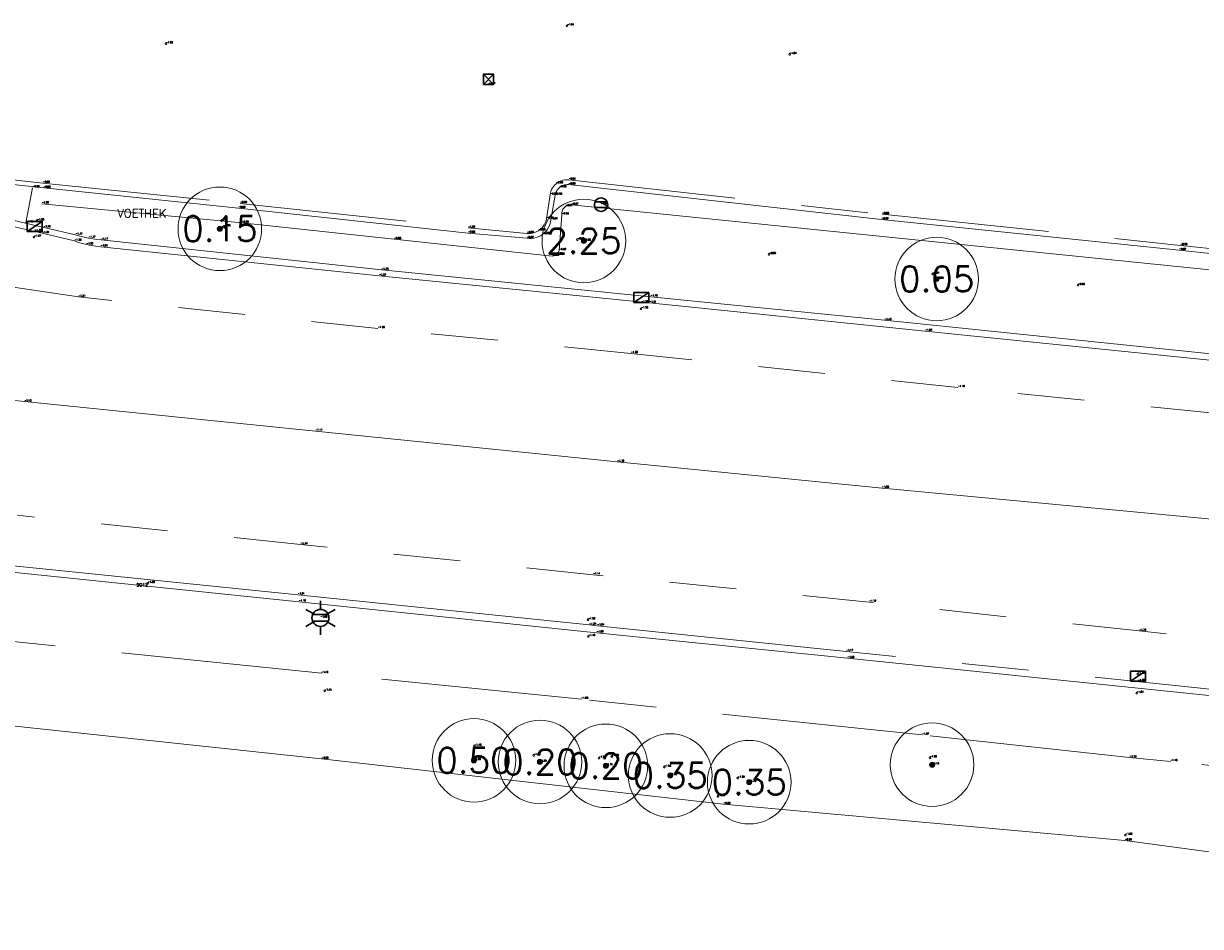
# Model space of a CAD drawing. Header units: metres. Extents: x 110598 to 111426, y 426464 to 427070.
# Tile 31 of 47: x 111034 to 111069, y 426798 to 426825. Entities that reach past the tile are written whole.
import ezdxf
from ezdxf.enums import TextEntityAlignment as Align

# ---------------------------------------------------------------- set-up
doc = ezdxf.new("R2010")
doc.units = ezdxf.units.M
doc.header["$MEASUREMENT"] = 0
for name, pattern in [('AM-AS', [16, 10, -2, 2, -2]), ('VH-OPSLUITBAND_60X200', [12, 6, -2, 2, -2]), ('VH-TROTTOIRBAND_130-150', [15, 5, -2, 2, -2, 2, -2]), ('VH-TROTTOIRBAND_180-200', [20, 10, -2, 2, -2, 2, -2]), ('XX-HIDDEN', [4, 2, -2])]:
    doc.linetypes.add(name, pattern=pattern)
for name, color, linetype, lineweight in [('B-GV-GR-BOOM-S', 90, 'Continuous', 13), ('B-GV-GR-BOOM_DIAMETER-T', 96, 'Continuous', 0), ('B-OI-RI-GWA_KOLK-S', 30, 'Continuous', 30), ('B-WA-WH-WATER_GRENS-G', 142, 'Continuous', 0), ('B-WE-AM-AS-G', 10, 'AM-AS', 13), ('B-WE-IE-MEUBILAIR_WEGMEUBILAIR-S', 4, 'Continuous', 30), ('B-WE-IE-TERREINAFSCHEIDING_KUNSTMATIG_HEKWERK-G', 22, 'IE-TERREINAFSCHEIDING-KUNSTMATIG', 13), ('B-WE-VH-KANTOPSLUITING_ACHTERKANTBAND-G', 50, 'Continuous', 13), ('B-WE-VH-KANTOPSLUITING_OPSLUITBAND_60X200-G', 150, 'VH-OPSLUITBAND_60X200', 13), ('B-WE-VH-KANTOPSLUITING_TROTTOIRBAND_130 150-G', 210, 'VH-TROTTOIRBAND_130-150', 13), ('B-WE-VH-KANTOPSLUITING_TROTTOIRBAND_180 200-G', 200, 'VH-TROTTOIRBAND_180-200', 13), ('B-WE-VH-MATERIAALGRENS-G', 52, 'XX-HIDDEN', 13), ('DTM-Grondslag', 135, 'Continuous', 0), ('DTM-Meetpunt', 40, 'Continuous', 0), ('mp', 7, 'Continuous', 0), ('X-XX-AL-HOOGTELABEL-S', 2, 'Continuous', 0), ('X-XX-AL-TEXT-T', 2, 'Continuous', 0)]:
    doc.layers.add(name, color=color, linetype=linetype, lineweight=lineweight)
doc.styles.add('LBD', font='txt.shx')
doc.styles.add('NLCS-ISO', font='arial.ttf')
doc.styles.add('null', font='NLCS.shx')
doc.styles.get("Standard").update_dxf_attribs({"font": 'txt.shx'})
doc.linetypes.add('IE-TERREINAFSCHEIDING-KUNSTMATIG', pattern='A,4,["R",null,S=0.7500000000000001,R=90,X=0,Y=0],4,-2', length=10)

# ---------------------------------------------------------------- blocks, each defined once
blk = doc.blocks.new('MP')
at = {"layer": 'mp', "color": 0, "linetype": 'ByBlock', "lineweight": -2, "elevation": -0.036, "flags": 128}
blk.add_lwpolyline([(-0.005000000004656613, -0.008660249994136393), (-0.01000000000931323, 0), (-0.005000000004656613, 0.008660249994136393), (0.005000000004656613, 0.008660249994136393), (0.01000000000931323, 0), (0.005000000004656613, -0.008660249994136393), (-0.005000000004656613, -0.008660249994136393)], close=True, dxfattribs=at)
blk = doc.blocks.new('B-SRI-KOLK_TROTTOIR-SO')
at = {"color": 0}
blk.add_line((-1.124999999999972, 0), (1.124999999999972, 1.499999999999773), dxfattribs=at)
blk.add_3dface([(-1.124999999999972, 0), (1.124999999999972, 0), (1.124999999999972, 1.499999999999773), (-1.124999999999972, 1.499999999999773)], dxfattribs=at)
blk = doc.blocks.new('SGR-BOOM_01')
at = {"ltscale": 0.1}
h = blk.add_hatch(color=0, dxfattribs=at)
edge = h.paths.add_edge_path()
edge.add_arc((7.366995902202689e-12, -5.115907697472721e-12), 0.15, 0, 360)
at = {"color": 0}
for centre, radius in [((0, 0), 2.5), ((7.366995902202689e-12, -5.115907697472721e-12), 0.04499999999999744)]:
    blk.add_circle(centre, radius, dxfattribs=at)
at = {"color": 0, "ltscale": 0.1}
blk.add_circle((7.366995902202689e-12, -5.115907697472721e-12), 0.15, dxfattribs=at)
blk = doc.blocks.new('B-SIE-WEG_LICHTMAST-SO')
at = {"color": 0, "ltscale": 0.1}
for p, q in [((8.349587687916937e-10, 1.265625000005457), (1.669846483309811e-09, 2.53125000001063)), ((-1.096064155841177, 0.6328125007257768), (-2.192125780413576, 1.265625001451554)), ((1.096064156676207, 0.6328124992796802), (2.192125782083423, 1.26562499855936)), ((-1.096064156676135, -0.6328124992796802), (-2.192125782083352, -1.26562499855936)), ((-8.349587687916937e-10, -1.265625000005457), (-1.669775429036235e-09, -2.53125000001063)), ((1.096064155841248, -0.6328125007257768), (2.192125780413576, -1.265625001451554))]:
    blk.add_line(p, q, dxfattribs=at)
at = {"color": 0, "flags": 128}
for points in [[(-1.162672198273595, 0.4999999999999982), (1.162672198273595, 0.4999999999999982)], [(-1.162672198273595, -0.4999999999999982), (1.162672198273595, -0.4999999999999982)]]:
    blk.add_lwpolyline(points, dxfattribs=at)
at = {"color": 0, "ltscale": 0.1}
blk.add_circle((0, 0), 1.265625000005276, dxfattribs=at)
at = {"color": 0, "style": 'NLCS-ISO'}
blk.add_attdef('TYPE', text='', height=1.8, dxfattribs=at).set_placement((1.669846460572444e-09, 2.53125000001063), align=Align.BOTTOM_CENTER)
blk = doc.blocks.new('B-SRI-KOLK_STRAAT_300X300-SO')
at = {"color": 0}
for p, q in [((-0.7500000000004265, 2.842170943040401e-13), (0.7499999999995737, 1.500000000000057)), ((0.7499999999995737, 2.842170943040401e-13), (-0.7500000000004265, 1.500000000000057))]:
    blk.add_line(p, q, dxfattribs=at)
blk.add_3dface([(-0.7500000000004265, 2.842170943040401e-13), (0.7499999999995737, 2.842170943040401e-13), (0.7499999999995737, 1.500000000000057), (-0.7500000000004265, 1.500000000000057)], dxfattribs=at)
blk = doc.blocks.new('SIE-WEG_VERKEERSBORD_ROND-SO')
at = {"color": 0}
for p, q in [((-0.9165151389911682, 0.3999999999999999), (0.9165151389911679, 0.3999999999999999)), ((-0.9165151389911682, -0.3999999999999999), (0.9165151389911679, -0.3999999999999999))]:
    blk.add_line(p, q, dxfattribs=at)
blk.add_circle((0, 0), 1, dxfattribs=at)

msp = doc.modelspace()

# ---------------------------------------------------------------- linework, layer by layer
at = {"layer": 'B-WA-WH-WATER_GRENS-G'}
msp.add_polyline3d([(111085.58, 426798.199, -2.096), (111083.155, 426798.936, -2.098), (111074.405, 426799.708, -2.091000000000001), (111066.482, 426800.768, -2.084), (111054.48, 426801.857, -2.091000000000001), (111042.459, 426803.213, -2.086), (111033.015, 426804.221, -2.098), (111023.772, 426805.2040000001, -2.112), (111011.319, 426806.482, -2.1), (111000.625, 426807.444, -2.104)], dxfattribs=at)
at = {"layer": 'B-WE-AM-AS-G'}
msp.add_polyline3d([(111070.905, 426810.059, -1.031), (111069.188, 426810.375, -1.064), (111059.221, 426811.317, -1.075), (111051.301, 426812.096, -1.095), (111042.274, 426813.021, -1.106), (111033.57, 426813.903, -1.129), (111024.009, 426814.877, -1.177), (111017.448, 426815.622, -1.198), (111009.384, 426816.4810000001, -1.149), (111002.537, 426817.143, -1.128), (110992.343, 426818.174, -1.15), (110982.679, 426819.212, -1.145), (110977.262, 426819.833, -1.158), (110975.8858925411, 426819.9363849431, -1.167), (110974.5080573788, 426820.0133943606, -1.176), (110973.129, 426820.064, -1.185), (110972.0691167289, 426820.0849306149, -1.182666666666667), (110971.0090402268, 426820.0902643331, -1.180333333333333), (110969.949, 426820.08, -1.178)], dxfattribs=at)
at = {"layer": 'B-WE-IE-TERREINAFSCHEIDING_KUNSTMATIG_HEKWERK-G'}
msp.add_polyline3d([(111034.092, 426819.823, -1.075), (111040.073, 426819.249, -0.9620000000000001), (111044.628, 426818.761, -0.9830000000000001), (111049.35, 426818.256, -0.9480000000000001), (111049.3892863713, 426818.2657966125, -0.9423333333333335), (111049.4268566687, 426818.2808918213, -0.9366666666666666), (111049.462, 426818.301, -0.931), (111049.5045460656, 426818.335528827, -0.9276666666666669), (111049.5399550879, 426818.3773451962, -0.9243333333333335), (111049.567, 426818.425, -0.921), (111049.645, 426819.493, -0.901), (111049.6439079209, 426819.5496279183, -0.9018), (111049.6550577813, 426819.6051580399, -0.9026000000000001), (111049.6779245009, 426819.6569752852, -0.9034000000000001), (111049.7114312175, 426819.7026394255, -0.9042), (111049.754, 426819.74, -0.905), (111049.7858394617, 426819.7591037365, -0.8976000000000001), (111049.8200676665, 426819.7734958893, -0.8902), (111049.855991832, 426819.7828851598, -0.8828), (111049.8928848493, 426819.7870815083, -0.8754000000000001), (111049.93, 426819.786, -0.868), (111070.793, 426817.67, -0.862), (111090.017, 426815.543, -0.9640000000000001)], dxfattribs=at)
at = {"layer": 'B-WE-VH-KANTOPSLUITING_ACHTERKANTBAND-G'}
for points in [[(111031.651, 426820.572, -0.898), (111034.146, 426820.296, -0.881), (111039.97, 426819.69, -0.896), (111046.84, 426818.945, -0.88), (111048.597, 426818.789, -0.868), (111048.6668566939, 426818.7826908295, -0.8694285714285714), (111048.7369825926, 426818.7841474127, -0.870857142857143), (111048.8065170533, 426818.7933518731, -0.8722857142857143), (111048.8746066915, 426818.810191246, -0.8737142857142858), (111048.9404158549, 426818.8344588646, -0.8751428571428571), (111049.0031368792, 426818.8658568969, -0.8765714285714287), (111049.062, 426818.904, -0.878), (111049.119808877, 426818.951671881, -0.881857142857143), (111049.1715809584, 426819.0058394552, -0.8857142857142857), (111049.2165911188, 426819.0657440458, -0.8895714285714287), (111049.2542089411, 426819.1305466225, -0.8934285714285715), (111049.2839075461, 426819.1993395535, -0.8972857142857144), (111049.3052709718, 426819.2711593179, -0.9011428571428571), (111049.318, 426819.345, -0.905), (111049.446, 426820.082, -0.897), (111049.4535550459, 426820.1189870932, -0.8967142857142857), (111049.4648502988, 426820.1550084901, -0.8964285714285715), (111049.4797674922, 426820.18968703, -0.8961428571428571), (111049.4981504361, 426820.2226596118, -0.895857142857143), (111049.5198066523, 426820.2535809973, -0.8955714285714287), (111049.54450939, 426820.2821274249, -0.8952857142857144), (111049.572, 426820.308, -0.895), (111049.6056095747, 426820.3333805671, -0.8945714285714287), (111049.6418928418, 426820.3547651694, -0.8941428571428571), (111049.6803769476, 426820.3718751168, -0.8937142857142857), (111049.720560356, 426820.3844874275, -0.8932857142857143), (111049.7619193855, 426820.3924377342, -0.892857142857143), (111049.8039150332, 426820.3956224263, -0.8924285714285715), (111049.846, 426820.394, -0.892), (111059.206, 426819.3510000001, -0.891), (111068.111, 426818.433, -0.869), (111077.887, 426817.391, -0.8540000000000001)], [(111069.73, 426815.263, -1.144), (111059.294, 426816.336, -1.129), (111052.301, 426817.0410000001, -1.179), (111044.255, 426817.843, -1.162), (111035.864, 426818.741, -1.168), (111035.738763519, 426818.7548944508, -1.167666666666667), (111035.6140518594, 426818.7729009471, -1.167333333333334), (111035.49, 426818.795, -1.167), (111035.3595666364, 426818.822822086, -1.168), (111035.2301810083, 426818.8551684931, -1.169), (111035.102, 426818.892, -1.17), (111034.146, 426819.109, -1.19), (111029.802, 426820.144, -1.102)], [(111093.461, 426802.584, -0.9410000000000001), (111088.501, 426803.095, -0.9660000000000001), (111083.516, 426803.611, -0.991), (111075.564, 426804.432, -1.01), (111058.188, 426806.2260000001, -1.052), (111050.684, 426806.988, -1.084), (111041.78, 426807.913, -1.096), (111032.804, 426808.844, -1.131)]]:
    msp.add_polyline3d(points, dxfattribs=at)
at = {"layer": 'B-WE-VH-KANTOPSLUITING_OPSLUITBAND_60X200-G'}
msp.add_polyline3d([(111108.693, 426798.298, -0.862), (111099.096, 426799.311, -0.9550000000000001), (111096.539, 426799.833, -0.9650000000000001), (111093.191, 426800.546, -0.9840000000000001), (111088.147, 426801.072, -1.013), (111083.123, 426801.584, -1.015), (111074.754, 426802.445, -1.044), (111067.848, 426803.135, -1.102), (111066.624, 426803.254, -1.127), (111060.42, 426803.928, -1.073), (111050.227, 426805, -1.078), (111042.451, 426805.774, -1.116), (111032.848, 426806.7640000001, -1.119), (111026.059, 426807.4760000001, -1.088)], dxfattribs=at)
at = {"layer": 'B-WE-VH-KANTOPSLUITING_TROTTOIRBAND_130 150-G'}
msp.add_polyline3d([(111031.656, 426820.717, -0.9870000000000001), (111034.124, 426820.44, -0.9850000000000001), (111040.02, 426819.833, -0.9900000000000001), (111046.842, 426819.1, -0.997), (111048.6, 426818.936, -0.9820000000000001), (111048.6511159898, 426818.9329744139, -0.9814285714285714), (111048.7022881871, 426818.9348196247, -0.980857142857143), (111048.7530535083, 426818.9415189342, -0.9802857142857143), (111048.8029525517, 426818.9530117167, -0.9797142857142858), (111048.851533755, 426818.9691939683, -0.9791428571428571), (111048.8983574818, 426818.9899192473, -0.9785714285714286), (111048.943, 426819.015, -0.9780000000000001), (111048.9944934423, 426819.0516198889, -0.979857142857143), (111049.0413407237, 426819.0940218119, -0.9817142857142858), (111049.0828962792, 426819.1416214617, -0.9835714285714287), (111049.1185874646, 426819.1937629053, -0.9854285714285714), (111049.1479224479, 426819.2497276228, -0.9872857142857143), (111049.1704969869, 426819.3087444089, -0.9891428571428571), (111049.186, 426819.37, -0.991), (111049.296, 426820.088, -0.9890000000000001), (111049.3043364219, 426820.1427827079, -0.9884285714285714), (111049.3186850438, 426820.1963061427, -0.987857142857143), (111049.3388695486, 426820.2479126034, -0.9872857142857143), (111049.3646419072, 426820.2969679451, -0.9867142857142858), (111049.3956854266, 426820.3428693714, -0.9861428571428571), (111049.4316186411, 426820.3850528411, -0.9855714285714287), (111049.472, 426820.423, -0.9850000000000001), (111049.518450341, 426820.4576482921, -0.9852857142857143), (111049.5685984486, 426820.4866880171, -0.9855714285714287), (111049.6217703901, 426820.5097289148, -0.985857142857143), (111049.677251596, 426820.526461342, -0.9861428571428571), (111049.7342964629, 426820.5366604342, -0.9864285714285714), (111049.7921383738, 426820.5401891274, -0.9867142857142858), (111049.85, 426820.537, -0.9870000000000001), (111059.222, 426819.506, -0.9810000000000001), (111068.146, 426818.577, -0.9480000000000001), (111077.864, 426817.545, -0.9510000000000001)], dxfattribs=at)
at = {"layer": 'B-WE-VH-KANTOPSLUITING_TROTTOIRBAND_180 200-G'}
for points in [[(111086.937, 426814.169, -1.155), (111085.939, 426814.078, -1.186), (111083.922, 426814.0030000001, -1.209), (111081.444, 426813.9270000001, -1.179), (111081.3031538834, 426813.9184851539, -1.177), (111081.1620983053, 426813.914817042, -1.175), (111081.021, 426813.9160000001, -1.173), (111080.8980918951, 426813.9209880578, -1.174), (111080.7753884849, 426813.9296573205, -1.175), (111080.653, 426813.942, -1.176), (111075.146, 426814.509, -1.194), (111069.691, 426815.069, -1.283), (111060.515, 426816.011, -1.238), (111052.263, 426816.857, -1.313), (111044.182, 426817.665, -1.265), (111035.851, 426818.535, -1.288), (111035.7069073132, 426818.5485232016, -1.289), (111035.5637655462, 426818.5698776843, -1.29), (111035.422, 426818.599, -1.291), (111035.3026884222, 426818.6298562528, -1.29), (111035.1849371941, 426818.6662156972, -1.289), (111035.069, 426818.708, -1.288), (111034.102, 426818.938, -1.311), (111029.764, 426819.9430000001, -1.258)], [(111075.542, 426804.629, -1.126), (111058.145, 426806.428, -1.173), (111050.706, 426807.195, -1.236), (111050.465, 426807.219, -1.244), (111041.744, 426808.122, -1.213), (111032.849, 426809.031, -1.265)]]:
    msp.add_polyline3d(points, dxfattribs=at)
at = {"layer": 'B-WE-VH-MATERIAALGRENS-G', "extrusion": (-0.04433485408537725, -0.2330364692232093, 0.9714568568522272), "elevation": -104388.2296368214}
msp.add_lwpolyline([(29306.21460103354, 427489.630319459), (29306.21460103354, 427490.7263655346)], dxfattribs=at)
at = {"layer": 'B-WE-VH-MATERIAALGRENS-G'}
for points in [[(111086.226, 426811.653, -1.102), (111083.689, 426812.088, -1.092), (111078.169, 426812.596, -1.105), (111069.25, 426813.546, -1.146), (111061.49, 426814.326, -1.155), (111051.71, 426815.346, -1.201), (111044.141, 426816.092, -1.201), (111035.187, 426817.034, -1.211), (111033.238, 426817.327, -1.223), (111031.198, 426817.592, -1.242), (111029.628, 426817.531, -1.262)], [(111099.397, 426803.81, -1.008), (111097.823, 426803.723, -0.9810000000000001), (111096.927, 426803.838, -0.999), (111094.885, 426804.141, -1.005), (111090.2, 426804.625, -1.017), (111083.382, 426805.349, -1.04), (111075.673, 426806.1060000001, -1.055), (111066.915, 426807.04, -1.095), (111058.838, 426807.9050000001, -1.124), (111050.579, 426808.723, -1.138), (111041.831, 426809.627, -1.138), (111033.36, 426810.5030000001, -1.167)]]:
    msp.add_polyline3d(points, dxfattribs=at)

# ---------------------------------------------------------------- block references
at = {"layer": 'B-GV-GR-BOOM-S', "xscale": 0.5, "yscale": 0.5, "zscale": 0.5}
for p in [(111039.414, 426819.073, -0.9810000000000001), (111050.303, 426818.71, -0.875), (111060.855, 426817.571, -0.9450000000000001), (111047.015, 426803.168, -1.898), (111048.989, 426803.121, -1.844), (111048.989, 426803.121, -1.844), (111050.96, 426803.006, -1.737), (111060.717, 426803.039, -1.128), (111052.885, 426802.716, -1.634), (111055.248, 426802.515, -1.75)]:
    msp.add_blockref('SGR-BOOM_01', p, dxfattribs=at)
at = {"layer": 'B-OI-RI-GWA_KOLK-S', "xscale": 0.1999999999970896, "yscale": 0.1999999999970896, "zscale": 0.1999999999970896}
for name, p in [('B-SRI-KOLK_STRAAT_300X300-SO', (111047.45, 426823.395, -1.107)), ('B-SRI-KOLK_TROTTOIR-SO', (111033.876, 426818.996, -1.328)), ('B-SRI-KOLK_TROTTOIR-SO', (111052.02, 426816.864, -1.33)), ('B-SRI-KOLK_TROTTOIR-SO', (111066.874, 426805.536, -1.195))]:
    msp.add_blockref(name, p, dxfattribs=at)
at = {"layer": 'B-WE-IE-MEUBILAIR_WEGMEUBILAIR-S', "xscale": 0.1999999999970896, "yscale": 0.1999999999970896, "zscale": 0.1999999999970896}
for name, p in [('SIE-WEG_VERKEERSBORD_ROND-SO', (111050.816, 426819.795, -0.864)), ('B-SIE-WEG_LICHTMAST-SO', (111042.422, 426807.432, -1.079))]:
    msp.add_blockref(name, p, dxfattribs=at)
at = {"layer": 'DTM-Grondslag', "xscale": 2.5, "yscale": 2.5, "zscale": 2.5}
msp.add_blockref('MP', (111037.265, 426808.469, -1.093), dxfattribs=at)
at = {"layer": 'DTM-Meetpunt', "xscale": 2.5, "yscale": 2.5, "zscale": 2.5}
for p in [(111049.801, 426825.148, -1.042), (111037.8, 426824.612, -1.032), (111056.458, 426824.294, -1.037), (111033.949, 426819.317, -1.201), (111039.529, 426819.14, -0.9540000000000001), (111033.859, 426818.823, -1.274), (111050.109, 426818.747, -0.861), (111055.84, 426818.31, -0.9490000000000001), (111060.731, 426817.721, -0.906), (111065.081, 426817.386, -0.934), (111052.015, 426816.681, -1.277), (111050.43, 426807.3780000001, -1.201), (111050.436, 426806.8780000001, -1.097), (111066.866, 426805.749, -1.149), (111042.551, 426805.247, -1.153), (111066.837, 426805.18, -1.043), (111047.031, 426803.599, -1.488), (111048.8, 426803.319, -1.586), (111050.752, 426803.237, -1.569), (111051.139, 426803.287, -1.563), (111060.652, 426803.248, -1.064), (111052.706, 426802.97, -1.534), (111054.907, 426802.641, -1.593), (111054.319, 426802.091, -1.887), (111066.5, 426800.931, -1.858)]:
    msp.add_blockref('MP', p, dxfattribs=at)

# ---------------------------------------------------------------- texts
at = {"layer": 'B-GV-GR-BOOM-S'}
for s, p in [('-0.98', (111039.414, 426819.073)), ('-0.88', (111050.303, 426818.7100000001)), ('-0.95', (111060.855, 426817.571)), ('-1.90', (111047.015, 426803.168)), ('-1.84', (111048.989, 426803.121)), ('-1.84', (111048.989, 426803.121)), ('-1.74', (111050.96, 426803.006)), ('-1.63', (111052.885, 426802.7160000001)), ('-1.13', (111060.717, 426803.039)), ('-1.75', (111055.248, 426802.5150000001))]:
    msp.add_text(s, height=0.05, dxfattribs=at).set_placement(p, align=Align.BOTTOM_LEFT)
at = {"layer": 'B-GV-GR-BOOM_DIAMETER-T', "linetype": 'Continuous', "style": 'LBD'}
for s, p in [('0.15', (111039.414, 426819.073, -0.9810000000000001)), ('2.25', (111050.303, 426818.71, -0.875)), ('0.05', (111060.855, 426817.571, -0.9450000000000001)), ('0.50', (111047.015, 426803.168, -1.898)), ('0.20', (111048.989, 426803.121, -1.844)), ('0.20', (111050.96, 426803.006, -1.737)), ('0.35', (111052.885, 426802.716, -1.634)), ('0.35', (111055.248, 426802.515, -1.75))]:
    msp.add_text(s, height=0.75, dxfattribs=at).set_placement(p, align=Align.MIDDLE_CENTER)
at = {"layer": 'B-OI-RI-GWA_KOLK-S'}
for s, p in [('-1.11', (111047.45, 426823.3950000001)), ('-1.33', (111033.876, 426818.996)), ('-1.33', (111052.02, 426816.864)), ('-1.20', (111066.874, 426805.5360000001))]:
    msp.add_text(s, height=0.05, dxfattribs=at).set_placement(p, align=Align.BOTTOM_LEFT)
at = {"layer": 'B-WA-WH-WATER_GRENS-G'}
for s, p in [('-2.09', (111042.459, 426803.213)), ('-2.09', (111054.48, 426801.8570000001)), ('-2.08', (111066.482, 426800.768))]:
    msp.add_text(s, height=0.05, dxfattribs=at).set_placement(p, align=Align.BOTTOM_LEFT)
at = {"layer": 'B-WE-AM-AS-G'}
for s, p in [('-1.13', (111033.57, 426813.903)), ('-1.11', (111042.274, 426813.021)), ('-1.10', (111051.301, 426812.0960000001)), ('-1.08', (111059.221, 426811.317))]:
    msp.add_text(s, height=0.05, dxfattribs=at).set_placement(p, align=Align.BOTTOM_LEFT)
at = {"layer": 'B-WE-IE-MEUBILAIR_WEGMEUBILAIR-S'}
for s, p in [('-0.86', (111050.816, 426819.795)), ('-1.08', (111042.422, 426807.432))]:
    msp.add_text(s, height=0.05, dxfattribs=at).set_placement(p, align=Align.BOTTOM_LEFT)
at = {"layer": 'B-WE-IE-TERREINAFSCHEIDING_KUNSTMATIG_HEKWERK-G'}
for s, p in [('-1.08', (111034.092, 426819.823)), ('-0.91', (111049.754, 426819.74)), ('-0.87', (111049.93, 426819.7860000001)), ('-0.96', (111040.073, 426819.249)), ('-0.90', (111049.645, 426819.4930000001)), ('-0.98', (111044.628, 426818.761)), ('-0.95', (111049.35, 426818.256)), ('-0.93', (111049.462, 426818.301)), ('-0.92', (111049.567, 426818.425))]:
    msp.add_text(s, height=0.05, dxfattribs=at).set_placement(p, align=Align.BOTTOM_LEFT)
at = {"layer": 'B-WE-VH-KANTOPSLUITING_ACHTERKANTBAND-G'}
for s, p in [('-0.88', (111034.146, 426820.296)), ('-0.90', (111049.572, 426820.3080000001)), ('-0.89', (111049.846, 426820.394)), ('-0.90', (111049.446, 426820.082)), ('-0.90', (111039.97, 426819.69)), ('-0.91', (111049.318, 426819.345)), ('-0.89', (111059.206, 426819.3510000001)), ('-1.19', (111034.146, 426819.109)), ('-1.17', (111035.102, 426818.892)), ('-0.88', (111046.84, 426818.945)), ('-0.88', (111049.062, 426818.904)), ('-1.17', (111035.49, 426818.795)), ('-1.17', (111035.864, 426818.741)), ('-0.87', (111048.597, 426818.789)), ('-0.87', (111068.111, 426818.4330000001)), ('-1.16', (111044.255, 426817.843)), ('-1.18', (111052.301, 426817.0410000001)), ('-1.13', (111059.294, 426816.336)), ('-1.10', (111041.78, 426807.913)), ('-1.08', (111050.684, 426806.9880000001)), ('-1.05', (111058.188, 426806.2260000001))]:
    msp.add_text(s, height=0.05, dxfattribs=at).set_placement(p, align=Align.BOTTOM_LEFT)
at = {"layer": 'B-WE-VH-KANTOPSLUITING_OPSLUITBAND_60X200-G'}
for s, p in [('-1.12', (111042.451, 426805.774)), ('-1.08', (111050.227, 426805)), ('-1.07', (111060.42, 426803.9280000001)), ('-1.13', (111066.624, 426803.2540000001)), ('-1.10', (111067.848, 426803.135))]:
    msp.add_text(s, height=0.05, dxfattribs=at).set_placement(p, align=Align.BOTTOM_LEFT)
at = {"layer": 'B-WE-VH-KANTOPSLUITING_TROTTOIRBAND_130 150-G'}
for s, p in [('-0.99', (111034.124, 426820.44)), ('-0.99', (111049.472, 426820.423)), ('-0.99', (111049.85, 426820.537)), ('-0.99', (111049.296, 426820.088)), ('-0.99', (111040.02, 426819.833)), ('-0.99', (111049.186, 426819.37)), ('-0.98', (111059.222, 426819.506)), ('-1.00', (111046.842, 426819.1)), ('-0.98', (111048.6, 426818.936)), ('-0.98', (111048.943, 426819.0150000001)), ('-0.95', (111068.146, 426818.577))]:
    msp.add_text(s, height=0.05, dxfattribs=at).set_placement(p, align=Align.BOTTOM_LEFT)
at = {"layer": 'B-WE-VH-KANTOPSLUITING_TROTTOIRBAND_180 200-G'}
for s, p in [('-1.31', (111034.102, 426818.9380000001)), ('-1.29', (111035.069, 426818.708)), ('-1.29', (111035.422, 426818.599)), ('-1.29', (111035.851, 426818.535)), ('-1.27', (111044.182, 426817.665)), ('-1.31', (111052.263, 426816.8570000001)), ('-1.24', (111060.515, 426816.011)), ('-1.21', (111041.744, 426808.122)), ('-1.24', (111050.465, 426807.219)), ('-1.24', (111050.706, 426807.195)), ('-1.17', (111058.145, 426806.4280000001))]:
    msp.add_text(s, height=0.05, dxfattribs=at).set_placement(p, align=Align.BOTTOM_LEFT)
at = {"layer": 'B-WE-VH-MATERIAALGRENS-G'}
for s, p in [('-0.89', (111033.813, 426820.3020000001)), ('-1.15', (111033.614, 426819.256)), ('-1.21', (111035.187, 426817.034)), ('-1.20', (111044.141, 426816.092)), ('-1.20', (111051.71, 426815.3460000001)), ('-1.16', (111061.49, 426814.326)), ('-1.14', (111041.831, 426809.627)), ('-1.14', (111050.579, 426808.723)), ('-1.12', (111058.838, 426807.9050000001)), ('-1.10', (111066.915, 426807.04))]:
    msp.add_text(s, height=0.05, dxfattribs=at).set_placement(p, align=Align.BOTTOM_LEFT)
at = {"layer": 'DTM-Grondslag'}
msp.add_text('9012', height=0.1, dxfattribs=at).set_placement((111037.265, 426808.469, -1.093), align=Align.TOP_RIGHT)
msp.add_text('-1.09', height=0.05, dxfattribs=at).set_placement((111037.265, 426808.469), align=Align.BOTTOM_LEFT)
at = {"layer": 'X-XX-AL-HOOGTELABEL-S'}
for s, p in [('-1.04', (111049.801, 426825.148)), ('-1.03', (111037.8, 426824.6120000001)), ('-1.04', (111056.458, 426824.294)), ('-1.20', (111033.949, 426819.317)), ('-0.95', (111039.529, 426819.1400000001)), ('-1.27', (111033.859, 426818.823)), ('-0.86', (111050.109, 426818.747)), ('-0.95', (111055.84, 426818.31)), ('-0.91', (111060.731, 426817.7210000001)), ('-0.93', (111065.081, 426817.386)), ('-1.28', (111052.015, 426816.681)), ('-1.20', (111050.43, 426807.3780000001)), ('-1.10', (111050.436, 426806.8780000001)), ('-1.15', (111066.866, 426805.749)), ('-1.15', (111042.551, 426805.247)), ('-1.04', (111066.837, 426805.18)), ('-1.49', (111047.031, 426803.599)), ('-1.59', (111048.8, 426803.3190000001)), ('-1.57', (111050.752, 426803.2370000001)), ('-1.56', (111051.139, 426803.287)), ('-1.06', (111060.652, 426803.2480000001)), ('-1.53', (111052.706, 426802.97)), ('-1.59', (111054.907, 426802.641)), ('-1.89', (111054.319, 426802.0910000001)), ('-1.86', (111066.5, 426800.931))]:
    msp.add_text(s, height=0.05, dxfattribs=at).set_placement(p, align=Align.BOTTOM_LEFT)
at = {"layer": 'X-XX-AL-TEXT-T', "linetype": 'Continuous', "style": 'LBD'}
msp.add_text('VOETHEK', height=0.25, dxfattribs=at).set_placement((111037.0825, 426819.536, -1.0185), align=Align.MIDDLE_CENTER)

doc.saveas('drawing.dxf')
